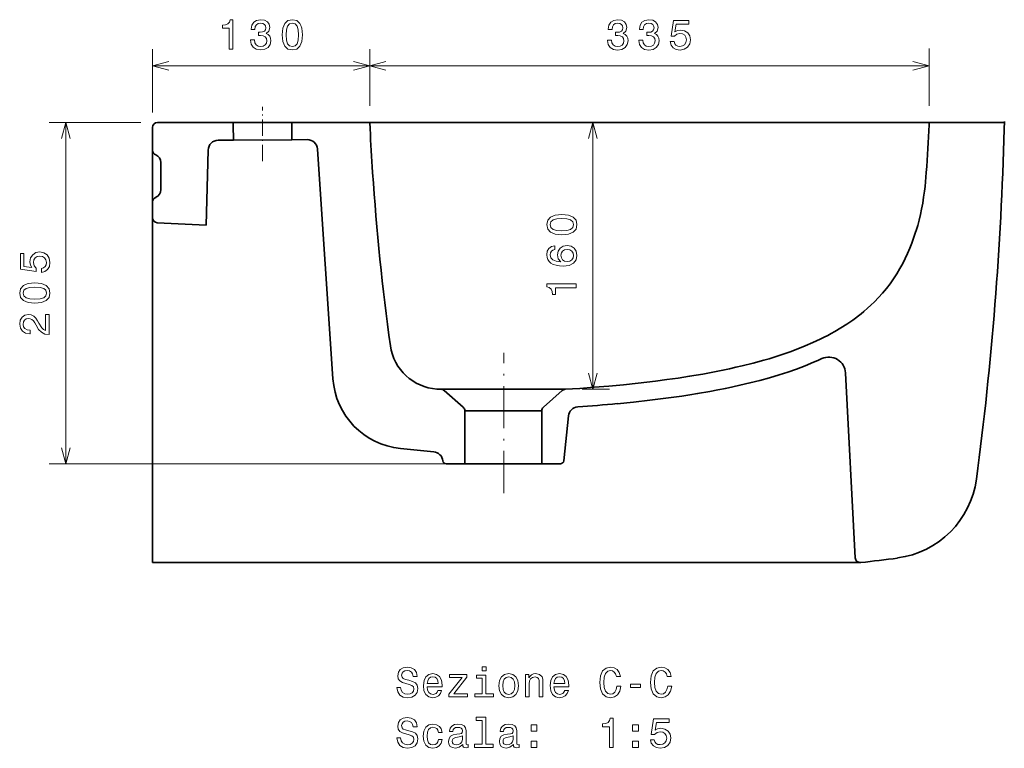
# Model space of a CAD drawing. Extents: x 4 to 344, y 23 to 227.
# Tile 4 of 5: x 222 to 340, y 25 to 112. Entities that reach past the tile are written whole.
import ezdxf

# ---------------------------------------------------------------- set-up
doc = ezdxf.new("R2010")
doc.units = 0
doc.linetypes.add('DASHDOT', pattern=[18.5, 12, -3, 0.5, -3])
doc.layers.get('0').update_dxf_attribs({"lineweight": 13})

msp = doc.modelspace()

# ---------------------------------------------------------------- linework, layer by layer
at = {"color": 7, "lineweight": 13, "ltscale": 0.189859}
msp.add_line((238.33, 100.73), (238.33, 108.33), dxfattribs=at)
at = {"color": 7, "lineweight": 13, "ltscale": 0.169376}
msp.add_line((264.33, 101.55), (264.33, 108.33), dxfattribs=at)
at = {"color": 7, "lineweight": 13, "ltscale": 0.169111}
for p, q in [((264.33, 101.55), (264.33, 108.32)), ((331.33, 101.55), (331.33, 108.32))]:
    msp.add_line(p, q, dxfattribs=at)
at = {"color": 7, "lineweight": 13, "ltscale": 0.171476}
msp.add_line((331.33, 101.55), (331.33, 108.41), dxfattribs=at)
at = {"color": 7, "lineweight": 13}
for p, q in [((238.33, 106.33), (264.33, 106.33)), ((264.33, 106.32), (331.33, 106.32)), ((227.94, 58.64), (227.94, 99.55)), ((291.06, 67.57), (291.06, 99.55)), ((273.73, 58.64), (225.94, 58.64))]:
    msp.add_line(p, q, dxfattribs=at)
at = {"color": 7, "linetype": 'DASHDOT', "lineweight": 13, "ltscale": 0.162984}
msp.add_line((251.51, 94.91), (251.51, 101.43), dxfattribs=at)
at = {"color": 7, "lineweight": 13, "ltscale": 0.274695}
msp.add_line((236.93, 99.55), (225.94, 99.55), dxfattribs=at)
at = {"color": 7, "lineweight": 35}
for p, q in [((238.93, 99.55), (340.3, 99.55)), ((238.33, 98.73), (238.33, 46.81)), ((258.07, 96.36), (259.93, 68.82)), ((321.32, 69.52), (322.48, 47.38)), ((323.15, 46.81), (238.33, 46.81))]:
    msp.add_line(p, q, dxfattribs=at)
at = {"color": 7, "lineweight": 35, "ltscale": 0.00842}
msp.add_line((248, 99.22), (248, 99.55), dxfattribs=at)
at = {"color": 7, "lineweight": 35, "ltscale": 0.045}
for p, q in [((248, 99.22), (248.01, 97.42)), ((254.99, 99.27), (255.01, 97.47))]:
    msp.add_line(p, q, dxfattribs=at)
at = {"color": 7, "lineweight": 35, "ltscale": 0.007199}
msp.add_line((254.99, 99.27), (254.99, 99.55), dxfattribs=at)
at = {"color": 7, "lineweight": 35, "ltscale": 0.019531}
msp.add_line((264.37, 98.77), (264.33, 99.55), dxfattribs=at)
at = {"color": 7, "lineweight": 35, "ltscale": 0.007536}
msp.add_line((331.32, 99.25), (331.33, 99.55), dxfattribs=at)
at = {"color": 7, "lineweight": 35, "ltscale": 0.022677}
msp.add_line((340.34, 99.64), (340.31, 98.73), dxfattribs=at)
at = {"color": 7, "lineweight": 35, "ltscale": 0.005483}
msp.add_line((238.33, 98.95), (238.33, 98.73), dxfattribs=at)
at = {"color": 7, "lineweight": 35, "ltscale": 0.063161}
msp.add_line((238.33, 98.73), (238.33, 96.21), dxfattribs=at)
at = {"color": 7, "lineweight": 35, "ltscale": 0.045681}
msp.add_line((246.18, 97.4), (248.01, 97.42), dxfattribs=at)
at = {"color": 7, "lineweight": 35, "ltscale": 0.175}
msp.add_line((248.01, 97.42), (255.01, 97.47), dxfattribs=at)
at = {"color": 7, "lineweight": 35, "ltscale": 0.046417}
msp.add_line((255.01, 97.47), (256.86, 97.48), dxfattribs=at)
at = {"color": 7, "lineweight": 35, "ltscale": 0.225545}
msp.add_line((244.99, 96.24), (244.74, 87.22), dxfattribs=at)
at = {"color": 7, "lineweight": 35, "ltscale": 0.080685}
msp.add_line((239.33, 91.5), (239.33, 94.73), dxfattribs=at)
at = {"color": 7, "lineweight": 35, "ltscale": 0.047211}
msp.add_line((238.33, 90.01), (238.33, 88.13), dxfattribs=at)
at = {"color": 7, "lineweight": 35, "ltscale": 0.146095}
msp.add_line((244.74, 87.22), (238.9, 87.53), dxfattribs=at)
at = {"color": 7, "linetype": 'DASHDOT', "lineweight": 13, "ltscale": 0.420437}
msp.add_line((280.41, 55.13), (280.41, 71.95), dxfattribs=at)
at = {"color": 7, "lineweight": 35, "ltscale": 0.012962}
msp.add_line((272.91, 67.57), (272.39, 67.6), dxfattribs=at)
at = {"color": 7, "lineweight": 35, "ltscale": 0.371295}
msp.add_line((272.91, 67.57), (287.76, 67.57), dxfattribs=at)
at = {"color": 7, "lineweight": 35, "ltscale": 0.075532}
msp.add_line((275.53, 65.42), (273.27, 67.42), dxfattribs=at)
at = {"color": 7, "lineweight": 35, "ltscale": 0.075537}
msp.add_line((285.14, 65.42), (287.4, 67.42), dxfattribs=at)
at = {"color": 7, "lineweight": 13, "ltscale": 0.082462}
msp.add_line((289.76, 67.57), (293.06, 67.57), dxfattribs=at)
at = {"color": 7, "lineweight": 35, "ltscale": 0.23}
msp.add_line((275.73, 64.97), (284.93, 64.97), dxfattribs=at)
at = {"color": 7, "lineweight": 35, "ltscale": 0.158244}
for p, q in [((275.73, 58.64), (275.73, 64.97)), ((284.93, 64.97), (284.93, 58.64))]:
    msp.add_line(p, q, dxfattribs=at)
at = {"color": 7, "lineweight": 35, "ltscale": 0.000100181}
msp.add_line((289.25, 65.46), (289.25, 65.46), dxfattribs=at)
at = {"color": 7, "lineweight": 35, "ltscale": 0.135572}
msp.add_line((288.14, 64.39), (287.57, 59), dxfattribs=at)
at = {"color": 7, "lineweight": 35, "ltscale": 0.100039}
msp.add_line((272.02, 60.08), (268.04, 60.47), dxfattribs=at)
at = {"color": 7, "lineweight": 35, "ltscale": 0.000330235}
msp.add_line((273.09, 59.01), (273.1, 59), dxfattribs=at)
at = {"color": 7, "lineweight": 35, "ltscale": 0.055996}
for p, q in [((275.73, 58.64), (273.49, 58.64)), ((287.17, 58.64), (284.93, 58.64))]:
    msp.add_line(p, q, dxfattribs=at)
at = {"color": 7, "lineweight": 35, "ltscale": 0.2339}
msp.add_line((275.73, 58.64), (285.09, 58.64), dxfattribs=at)
at = {"color": 7, "lineweight": 13}
for points in [[(247.51, 108.33), (247.96, 108.33), (247.96, 111.85), (247.62, 111.85), (247.53, 111.55), (247.35, 111.34), (247.07, 111.22), (246.69, 111.18), (246.69, 110.82), (247.51, 110.82)], [(250.06, 109.43), (250.06, 109.39), (250.14, 108.91), (250.38, 108.55), (250.75, 108.31), (251.25, 108.23), (251.77, 108.31), (252.16, 108.54), (252.42, 108.89), (252.51, 109.34), (252.47, 109.64), (252.36, 109.88), (252.17, 110.07), (251.93, 110.21), (252.26, 110.48), (252.38, 110.91), (252.3, 111.3), (252.08, 111.6), (251.73, 111.79), (251.25, 111.85), (250.79, 111.77), (250.44, 111.55), (250.22, 111.2), (250.14, 110.73), (250.14, 110.69), (250.59, 110.69), (250.63, 111.02), (250.76, 111.25), (250.97, 111.39), (251.27, 111.44), (251.53, 111.4), (251.73, 111.29), (251.84, 111.12), (251.89, 110.89), (251.84, 110.64), (251.72, 110.48), (251.51, 110.38), (251.22, 110.35), (251.02, 110.35), (251.02, 109.95), (251.27, 109.96), (251.59, 109.92), (251.83, 109.8), (251.97, 109.6), (252.02, 109.34), (251.96, 109.05), (251.82, 108.83), (251.58, 108.7), (251.28, 108.65), (250.96, 108.7), (250.73, 108.85), (250.58, 109.1), (250.53, 109.43)], [(253.85, 110.04), (253.93, 109.25), (254.17, 108.68), (254.54, 108.34), (255.07, 108.23), (255.59, 108.34), (255.97, 108.68), (256.2, 109.25), (256.28, 110.04), (256.2, 110.83), (256.1, 111.14), (255.97, 111.4), (255.59, 111.74), (255.07, 111.85), (254.54, 111.74), (254.17, 111.39), (253.93, 110.83)], [(254.34, 110.04), (254.38, 110.65), (254.5, 111.09), (254.73, 111.35), (255.07, 111.44), (255.4, 111.35), (255.63, 111.09), (255.75, 110.65), (255.79, 110.04), (255.75, 109.42), (255.63, 108.98), (255.4, 108.73), (255.07, 108.64), (254.73, 108.73), (254.5, 108.98), (254.38, 109.42)], [(292.83, 109.42), (292.83, 109.38), (292.91, 108.9), (293.14, 108.54), (293.52, 108.3), (294.01, 108.22), (294.54, 108.3), (294.93, 108.53), (295.18, 108.88), (295.27, 109.33), (295.23, 109.63), (295.12, 109.87), (294.94, 110.06), (294.7, 110.19), (295.02, 110.47), (295.14, 110.9), (295.06, 111.29), (294.85, 111.59), (294.49, 111.78), (294.01, 111.84), (293.56, 111.76), (293.21, 111.54), (292.98, 111.19), (292.91, 110.72), (292.91, 110.68), (293.36, 110.68), (293.4, 111.01), (293.53, 111.24), (293.74, 111.38), (294.04, 111.43), (294.3, 111.39), (294.49, 111.28), (294.61, 111.11), (294.65, 110.88), (294.61, 110.63), (294.48, 110.47), (294.27, 110.37), (293.99, 110.34), (293.79, 110.34), (293.79, 109.94), (294.04, 109.95), (294.35, 109.91), (294.59, 109.79), (294.73, 109.59), (294.78, 109.33), (294.73, 109.04), (294.58, 108.82), (294.35, 108.69), (294.04, 108.64), (293.72, 108.69), (293.49, 108.84), (293.35, 109.09), (293.29, 109.42)], [(296.56, 109.42), (296.56, 109.38), (296.64, 108.9), (296.88, 108.54), (297.25, 108.3), (297.75, 108.22), (298.27, 108.3), (298.66, 108.53), (298.92, 108.88), (299.01, 109.33), (298.97, 109.63), (298.86, 109.87), (298.67, 110.06), (298.43, 110.19), (298.76, 110.47), (298.88, 110.9), (298.8, 111.29), (298.58, 111.59), (298.23, 111.78), (297.75, 111.84), (297.29, 111.76), (296.94, 111.54), (296.72, 111.19), (296.64, 110.72), (296.64, 110.68), (297.09, 110.68), (297.13, 111.01), (297.26, 111.24), (297.47, 111.38), (297.77, 111.43), (298.03, 111.39), (298.23, 111.28), (298.34, 111.11), (298.39, 110.88), (298.34, 110.63), (298.22, 110.47), (298.01, 110.37), (297.72, 110.34), (297.52, 110.34), (297.52, 109.94), (297.77, 109.95), (298.09, 109.91), (298.33, 109.79), (298.47, 109.59), (298.52, 109.33), (298.46, 109.04), (298.32, 108.82), (298.08, 108.69), (297.78, 108.64), (297.46, 108.69), (297.23, 108.84), (297.08, 109.09), (297.03, 109.42)], [(300.32, 109.23), (300.43, 108.82), (300.68, 108.5), (301.04, 108.29), (301.5, 108.22), (302.01, 108.31), (302.41, 108.56), (302.66, 108.95), (302.76, 109.45), (302.67, 109.92), (302.43, 110.29), (302.05, 110.53), (301.56, 110.61), (301.19, 110.55), (300.89, 110.39), (301.03, 111.33), (302.57, 111.33), (302.57, 111.74), (300.7, 111.74), (300.42, 109.89), (300.82, 109.89), (301.11, 110.12), (301.49, 110.21), (301.81, 110.15), (302.06, 109.99), (302.21, 109.75), (302.27, 109.43), (302.21, 109.11), (302.05, 108.86), (301.81, 108.71), (301.49, 108.65), (301.22, 108.69), (301.01, 108.8), (300.86, 108.98), (300.79, 109.23)], [(287.35, 86.08), (288.14, 86.16), (288.7, 86.39), (289.05, 86.77), (289.16, 87.3), (289.05, 87.82), (288.7, 88.19), (288.14, 88.43), (287.35, 88.51), (286.56, 88.43), (286.25, 88.33), (285.99, 88.19), (285.65, 87.82), (285.53, 87.3), (285.65, 86.77), (286, 86.39), (286.56, 86.16)], [(287.35, 86.57), (286.74, 86.61), (286.3, 86.73), (286.04, 86.96), (285.95, 87.3), (286.04, 87.63), (286.3, 87.86), (286.74, 87.98), (287.35, 88.02), (287.96, 87.98), (288.4, 87.86), (288.66, 87.63), (288.74, 87.3), (288.66, 86.96), (288.4, 86.73), (287.96, 86.61)], [(225.03, 81.58), (225.44, 81.69), (225.76, 81.94), (225.97, 82.3), (226.04, 82.77), (225.95, 83.28), (225.7, 83.67), (225.31, 83.93), (224.81, 84.02), (224.34, 83.94), (223.97, 83.69), (223.73, 83.32), (223.65, 82.83), (223.71, 82.45), (223.87, 82.16), (222.93, 82.3), (222.93, 83.83), (222.52, 83.83), (222.52, 81.96), (224.37, 81.68), (224.37, 82.09), (224.14, 82.38), (224.05, 82.75), (224.11, 83.07), (224.27, 83.32), (224.51, 83.48), (224.83, 83.53), (225.15, 83.48), (225.4, 83.32), (225.55, 83.07), (225.61, 82.75), (225.57, 82.48), (225.46, 82.28), (225.28, 82.13), (225.03, 82.05)], [(286.5, 84.77), (286.09, 84.68), (285.79, 84.45), (285.6, 84.11), (285.53, 83.67), (285.57, 83.37), (285.66, 83.11), (285.82, 82.89), (286.04, 82.69), (286.32, 82.54), (286.66, 82.43), (287.06, 82.36), (287.5, 82.34), (288.22, 82.42), (288.74, 82.67), (289.05, 83.07), (289.16, 83.61), (289.07, 84.1), (288.83, 84.47), (288.46, 84.72), (287.98, 84.8), (287.5, 84.72), (287.14, 84.48), (286.9, 84.13), (286.82, 83.68), (286.92, 83.2), (287.21, 82.85), (286.66, 82.92), (286.26, 83.08), (286.02, 83.33), (285.94, 83.67), (285.98, 83.92), (286.09, 84.12), (286.26, 84.24), (286.5, 84.31)], [(287.99, 84.31), (288.31, 84.26), (288.55, 84.12), (288.71, 83.89), (288.76, 83.61), (288.71, 83.31), (288.55, 83.08), (288.31, 82.94), (287.99, 82.89), (287.68, 82.94), (287.44, 83.08), (287.29, 83.31), (287.24, 83.63), (287.29, 83.9), (287.44, 84.12), (287.68, 84.26)], [(224.23, 77.88), (225.02, 77.96), (225.59, 78.19), (225.93, 78.57), (226.04, 79.1), (225.93, 79.62), (225.59, 79.99), (225.02, 80.23), (224.23, 80.31), (223.44, 80.23), (223.13, 80.13), (222.87, 79.99), (222.53, 79.62), (222.42, 79.1), (222.53, 78.57), (222.88, 78.19), (223.44, 77.96)], [(289.06, 79.73), (289.06, 80.19), (285.53, 80.19), (285.53, 79.85), (285.84, 79.76), (286.05, 79.58), (286.17, 79.3), (286.21, 78.92), (286.57, 78.92), (286.57, 79.73)], [(224.23, 78.36), (223.62, 78.41), (223.18, 78.53), (222.93, 78.76), (222.83, 79.1), (222.93, 79.43), (223.18, 79.66), (223.62, 79.78), (224.23, 79.82), (224.85, 79.78), (225.29, 79.66), (225.54, 79.43), (225.63, 79.1), (225.54, 78.76), (225.29, 78.53), (224.85, 78.41)], [(225.94, 74.13), (225.94, 76.53), (225.51, 76.53), (225.51, 74.63), (225.27, 74.74), (225.07, 74.92), (224.72, 75.48), (224.56, 75.78), (224.35, 76.11), (224.1, 76.35), (223.8, 76.48), (223.46, 76.53), (223.04, 76.45), (222.7, 76.21), (222.49, 75.85), (222.42, 75.38), (222.5, 74.9), (222.74, 74.53), (223.12, 74.29), (223.62, 74.21), (223.69, 74.21), (223.69, 74.67), (223.65, 74.67), (223.3, 74.71), (223.05, 74.85), (222.89, 75.07), (222.83, 75.35), (222.88, 75.65), (223.01, 75.86), (223.21, 76.01), (223.45, 76.06), (223.69, 76.02), (223.88, 75.92), (224.05, 75.76), (224.21, 75.54), (224.37, 75.24), (224.68, 74.75), (225.01, 74.4), (225.42, 74.19), (225.93, 74.13)], [(268.04, 31.85), (267.58, 31.85), (267.69, 31.32), (267.94, 30.93), (268.33, 30.69), (268.85, 30.6), (269.37, 30.68), (269.76, 30.91), (270.01, 31.25), (270.1, 31.71), (270.02, 32.13), (269.81, 32.39), (269.47, 32.57), (269.01, 32.7), (268.61, 32.8), (268.36, 32.91), (268.21, 33.07), (268.16, 33.32), (268.21, 33.55), (268.34, 33.72), (268.54, 33.84), (268.82, 33.88), (269.1, 33.83), (269.32, 33.69), (269.47, 33.46), (269.54, 33.16), (270, 33.16), (270, 33.17), (269.92, 33.64), (269.68, 33.99), (269.31, 34.21), (268.81, 34.29), (268.35, 34.21), (268, 34), (267.77, 33.67), (267.69, 33.25), (267.76, 32.87), (267.95, 32.62), (268.25, 32.44), (268.66, 32.31), (269.07, 32.2), (269.38, 32.09), (269.57, 31.92), (269.63, 31.66), (269.57, 31.39), (269.42, 31.19), (269.18, 31.07), (268.87, 31.03), (268.53, 31.08), (268.27, 31.24), (268.1, 31.51)], [(278.28, 34.32), (277.81, 34.32), (277.81, 33.82), (278.28, 33.82)], [(293.95, 32), (293.85, 31.58), (293.68, 31.27), (293.45, 31.09), (293.17, 31.03), (292.85, 31.12), (292.59, 31.39), (292.42, 31.83), (292.36, 32.45), (292.42, 33.06), (292.58, 33.51), (292.84, 33.78), (293.17, 33.88), (293.42, 33.83), (293.62, 33.68), (293.78, 33.46), (293.9, 33.14), (294.37, 33.14), (294.22, 33.62), (293.96, 33.99), (293.6, 34.21), (293.17, 34.29), (292.64, 34.17), (292.23, 33.82), (291.97, 33.24), (291.88, 32.45), (291.97, 31.66), (292.23, 31.08), (292.64, 30.72), (293.17, 30.6), (293.64, 30.7), (294.02, 30.97), (294.29, 31.41), (294.43, 32)], [(300.02, 32), (299.92, 31.58), (299.75, 31.27), (299.52, 31.09), (299.25, 31.03), (298.92, 31.12), (298.66, 31.39), (298.49, 31.83), (298.43, 32.45), (298.49, 33.06), (298.66, 33.51), (298.91, 33.78), (299.25, 33.88), (299.49, 33.83), (299.7, 33.68), (299.86, 33.46), (299.97, 33.14), (300.45, 33.14), (300.3, 33.62), (300.03, 33.99), (299.68, 34.21), (299.25, 34.29), (298.71, 34.17), (298.3, 33.82), (298.04, 33.24), (297.95, 32.45), (298.04, 31.66), (298.3, 31.08), (298.71, 30.72), (299.25, 30.6), (299.72, 30.7), (300.09, 30.97), (300.36, 31.41), (300.5, 32)], [(271.22, 31.92), (273, 31.92), (273, 32.13), (272.92, 32.71), (272.7, 33.14), (272.35, 33.41), (271.88, 33.5), (271.42, 33.4), (271.06, 33.12), (270.84, 32.66), (270.76, 32.06), (270.83, 31.44), (271.06, 30.98), (271.41, 30.7), (271.86, 30.6), (272.26, 30.67), (272.58, 30.84), (272.81, 31.11), (272.95, 31.48), (272.51, 31.48), (272.42, 31.27), (272.29, 31.12), (271.92, 31), (271.63, 31.06), (271.41, 31.23), (271.27, 31.52), (271.22, 31.91)], [(271.22, 32.3), (271.28, 32.65), (271.41, 32.9), (271.62, 33.06), (271.89, 33.11), (272.16, 33.06), (272.37, 32.9), (272.49, 32.65), (272.54, 32.3)], [(275.41, 33.03), (273.83, 31.04), (273.83, 30.7), (276.03, 30.7), (276.03, 31.07), (274.39, 31.07), (275.96, 33.06), (275.96, 33.41), (273.91, 33.41), (273.91, 33.03)], [(278.26, 31.07), (278.26, 33.32), (277.12, 33.32), (277.12, 32.94), (277.82, 32.94), (277.82, 31.07), (276.91, 31.07), (276.91, 30.7), (279.18, 30.7), (279.18, 31.07)], [(279.81, 32.05), (279.89, 31.44), (280.12, 30.98), (280.49, 30.7), (280.98, 30.6), (281.47, 30.7), (281.84, 30.98), (282.07, 31.43), (282.16, 32.05), (282.07, 32.67), (281.84, 33.12), (281.47, 33.4), (280.98, 33.5), (280.49, 33.4), (280.12, 33.12), (279.89, 32.67)], [(280.26, 32.06), (280.31, 32.51), (280.45, 32.84), (280.68, 33.04), (280.98, 33.11), (281.29, 33.04), (281.51, 32.84), (281.66, 32.51), (281.71, 32.06), (281.66, 31.6), (281.51, 31.26), (281.29, 31.06), (280.98, 31), (280.68, 31.06), (280.45, 31.26), (280.31, 31.6)], [(282.98, 30.7), (283.42, 30.7), (283.42, 32.26), (283.47, 32.62), (283.61, 32.88), (283.84, 33.04), (284.14, 33.1), (284.38, 33.05), (284.54, 32.92), (284.61, 32.69), (284.64, 32.39), (284.64, 30.7), (285.08, 30.7), (285.08, 32.48), (285.06, 32.84), (284.97, 33.13), (284.67, 33.41), (284.21, 33.5), (283.95, 33.47), (283.73, 33.37), (283.55, 33.21), (283.4, 32.99), (283.4, 33.41), (282.98, 33.41)], [(286.4, 31.92), (288.18, 31.92), (288.18, 32.13), (288.1, 32.71), (287.88, 33.14), (287.53, 33.41), (287.06, 33.5), (286.6, 33.4), (286.24, 33.12), (286.02, 32.66), (285.94, 32.06), (286.01, 31.44), (286.24, 30.98), (286.59, 30.7), (287.04, 30.6), (287.44, 30.67), (287.76, 30.84), (287.99, 31.11), (288.13, 31.48), (287.69, 31.48), (287.6, 31.27), (287.47, 31.12), (287.1, 31), (286.81, 31.06), (286.59, 31.23), (286.45, 31.52), (286.4, 31.91)], [(286.4, 32.3), (286.46, 32.65), (286.59, 32.9), (286.8, 33.06), (287.07, 33.11), (287.34, 33.06), (287.55, 32.9), (287.67, 32.65), (287.72, 32.3)], [(295.55, 31.85), (296.78, 31.85), (296.78, 32.25), (295.55, 32.25)], [(268.04, 25.81), (267.58, 25.81), (267.69, 25.27), (267.94, 24.88), (268.33, 24.64), (268.85, 24.56), (269.37, 24.64), (269.76, 24.86), (270.01, 25.21), (270.1, 25.67), (270.02, 26.08), (269.81, 26.35), (269.47, 26.52), (269.01, 26.65), (268.61, 26.75), (268.36, 26.86), (268.21, 27.02), (268.16, 27.27), (268.21, 27.5), (268.34, 27.67), (268.54, 27.79), (268.82, 27.83), (269.1, 27.78), (269.32, 27.64), (269.47, 27.42), (269.54, 27.11), (270, 27.11), (270, 27.12), (269.92, 27.59), (269.68, 27.95), (269.31, 28.17), (268.81, 28.24), (268.35, 28.17), (268, 27.96), (267.77, 27.63), (267.69, 27.2), (267.76, 26.83), (267.95, 26.57), (268.25, 26.4), (268.66, 26.27), (269.07, 26.15), (269.38, 26.04), (269.57, 25.88), (269.63, 25.62), (269.57, 25.35), (269.42, 25.15), (269.18, 25.02), (268.87, 24.98), (268.53, 25.04), (268.27, 25.2), (268.1, 25.46)], [(272.56, 26.46), (273, 26.46), (272.91, 26.87), (272.69, 27.18), (272.35, 27.38), (271.91, 27.46), (271.43, 27.36), (271.06, 27.07), (270.83, 26.61), (270.75, 26), (270.82, 25.39), (271.05, 24.93), (271.41, 24.65), (271.9, 24.56), (272.33, 24.63), (272.67, 24.84), (272.9, 25.18), (273, 25.62), (272.58, 25.62), (272.5, 25.34), (272.36, 25.13), (272.16, 25), (271.91, 24.95), (271.6, 25.02), (271.38, 25.22), (271.25, 25.55), (271.2, 26.01), (271.25, 26.47), (271.39, 26.8), (271.61, 27), (271.91, 27.07), (272.17, 27.02), (272.37, 26.91), (272.5, 26.71)], [(275.48, 25.01), (275.48, 24.99), (275.5, 24.82), (275.58, 24.7), (275.9, 24.6), (276.14, 24.64), (276.14, 24.99), (276.04, 24.97), (275.9, 25.04), (275.87, 25.24), (275.87, 26.64), (275.81, 27), (275.63, 27.25), (275.33, 27.4), (274.89, 27.46), (274.47, 27.4), (274.16, 27.22), (273.96, 26.96), (273.89, 26.6), (273.89, 26.57), (274.29, 26.57), (274.33, 26.79), (274.44, 26.94), (274.62, 27.03), (274.88, 27.06), (275.12, 27.04), (275.3, 26.96), (275.41, 26.83), (275.44, 26.65), (275.42, 26.44), (275.34, 26.33), (275.14, 26.28), (274.76, 26.24), (274.33, 26.15), (274.02, 25.99), (273.84, 25.74), (273.78, 25.36), (273.83, 25.03), (273.99, 24.78), (274.24, 24.63), (274.59, 24.57), (275.06, 24.68)], [(277.79, 27.9), (277.79, 25.03), (276.87, 25.03), (276.87, 24.65), (279.14, 24.65), (279.14, 25.03), (278.23, 25.03), (278.23, 28.27), (277.09, 28.27), (277.09, 27.9)], [(281.55, 25.01), (281.55, 24.99), (281.57, 24.82), (281.65, 24.7), (281.97, 24.6), (282.22, 24.64), (282.22, 24.99), (282.11, 24.97), (281.97, 25.04), (281.94, 25.24), (281.94, 26.64), (281.88, 27), (281.71, 27.25), (281.4, 27.4), (280.96, 27.46), (280.54, 27.4), (280.23, 27.22), (280.03, 26.96), (279.97, 26.6), (279.97, 26.57), (280.36, 26.57), (280.4, 26.79), (280.51, 26.94), (280.69, 27.03), (280.95, 27.06), (281.2, 27.04), (281.37, 26.96), (281.48, 26.83), (281.51, 26.65), (281.49, 26.44), (281.41, 26.33), (281.21, 26.28), (280.83, 26.24), (280.4, 26.15), (280.09, 25.99), (279.91, 25.74), (279.86, 25.36), (279.91, 25.03), (280.06, 24.78), (280.31, 24.63), (280.66, 24.57), (281.13, 24.68)], [(283.67, 26.61), (284.37, 26.61), (284.37, 27.36), (283.67, 27.36)], [(293.04, 24.65), (293.5, 24.65), (293.5, 28.18), (293.15, 28.18), (293.06, 27.87), (292.88, 27.66), (292.6, 27.54), (292.22, 27.5), (292.22, 27.14), (293.04, 27.14)], [(295.82, 26.61), (296.51, 26.61), (296.51, 27.36), (295.82, 27.36)], [(297.95, 25.56), (298.06, 25.15), (298.31, 24.83), (298.67, 24.63), (299.14, 24.55), (299.64, 24.64), (300.04, 24.89), (300.3, 25.28), (300.39, 25.79), (300.31, 26.26), (300.06, 26.62), (299.69, 26.86), (299.2, 26.95), (298.82, 26.89), (298.53, 26.72), (298.67, 27.66), (300.2, 27.66), (300.2, 28.08), (298.33, 28.08), (298.05, 26.22), (298.45, 26.22), (298.75, 26.46), (299.12, 26.54), (299.44, 26.49), (299.69, 26.33), (299.85, 26.08), (299.9, 25.76), (299.85, 25.44), (299.69, 25.2), (299.44, 25.04), (299.12, 24.99), (298.85, 25.02), (298.65, 25.14), (298.49, 25.32), (298.42, 25.56)], [(275.43, 25.6), (275.37, 25.34), (275.21, 25.14), (274.96, 25.01), (274.67, 24.96), (274.47, 24.99), (274.34, 25.07), (274.25, 25.21), (274.23, 25.4), (274.25, 25.58), (274.33, 25.71), (274.65, 25.85), (275.06, 25.91), (275.43, 26.03)], [(281.5, 25.6), (281.44, 25.34), (281.28, 25.14), (281.04, 25.01), (280.74, 24.96), (280.55, 24.99), (280.41, 25.07), (280.32, 25.21), (280.3, 25.4), (280.32, 25.58), (280.4, 25.71), (280.72, 25.85), (281.13, 25.91), (281.5, 26.03)], [(283.67, 24.65), (284.37, 24.65), (284.37, 25.4), (283.67, 25.4)], [(295.82, 24.65), (296.51, 24.65), (296.51, 25.4), (295.82, 25.4)]]:
    msp.add_lwpolyline(points, close=True, dxfattribs=at)
for points in [[(240.26, 106.85), (238.33, 106.33), (240.26, 105.81)], [(262.4, 105.81), (264.33, 106.33), (262.4, 106.85)], [(266.26, 106.84), (264.33, 106.32), (266.26, 105.8)], [(329.4, 105.8), (331.33, 106.32), (329.4, 106.84)], [(228.46, 97.62), (227.94, 99.55), (227.42, 97.62)], [(291.57, 97.62), (291.06, 99.55), (290.54, 97.62)], [(290.54, 69.5), (291.06, 67.57), (291.57, 69.5)], [(227.42, 60.57), (227.94, 58.64), (228.46, 60.57)]]:
    msp.add_lwpolyline(points, dxfattribs=at)
at = {"color": 7, "lineweight": 35}
for points in [[(287.76, 67.57), (289.5, 67.68), (291.23, 67.81), (292.96, 67.96), (294.73, 68.12), (296.48, 68.31), (297.52, 68.42), (298.55, 68.55), (299.92, 68.73), (301.29, 68.92), (302.65, 69.13), (304.24, 69.4), (305.82, 69.7), (306.63, 69.86), (307.44, 70.03), (308.2, 70.2), (308.95, 70.38), (310.24, 70.7), (311.52, 71.05), (312.16, 71.23), (312.79, 71.43), (313.73, 71.73), (314.67, 72.06), (315.59, 72.4), (316.5, 72.77), (317.4, 73.16), (318.3, 73.57), (318.75, 73.8), (319.19, 74.03), (319.61, 74.25), (320.03, 74.49), (320.76, 74.92), (321.48, 75.38), (322.18, 75.86), (322.52, 76.11), (322.86, 76.37), (323.19, 76.63), (323.51, 76.9), (323.94, 77.27), (324.36, 77.65), (324.77, 78.04), (325.26, 78.56), (325.74, 79.09), (326.21, 79.64), (326.65, 80.22), (327.07, 80.81), (327.46, 81.42), (327.84, 82.04), (328.17, 82.63), (328.47, 83.24), (328.76, 83.85), (329.03, 84.48), (329.26, 85.07), (329.48, 85.66), (329.68, 86.26), (329.82, 86.72), (329.96, 87.19), (330.13, 87.85), (330.28, 88.51), (330.43, 89.17), (330.56, 89.88), (330.67, 90.59), (330.77, 91.31), (330.84, 91.86), (330.9, 92.42), (330.95, 92.99), (330.99, 93.56)], [(318.49, 71.24), (318, 71.01), (317.5, 70.8), (316.49, 70.39), (315.46, 70), (314.41, 69.64), (313.36, 69.3), (312.21, 68.96), (311.04, 68.63), (309.87, 68.33), (308.68, 68.05), (307.81, 67.86), (306.93, 67.68), (306.01, 67.49), (305.08, 67.32), (303.61, 67.06), (302.67, 66.91), (301.72, 66.76), (299.81, 66.49), (297.88, 66.25), (295.94, 66.03), (293.98, 65.84)]]:
    msp.add_lwpolyline(points, dxfattribs=at)
for centre, radius, start, end in [((238.93, 98.95), 0.6, 90.3996, 180), ((36.3, 113.33), 295.36, 356.1612, 357.2683), ((559.34, 113.33), 295.32, 182.8247, 183.8388), ((-54.96, 108.95), 395.41, 352.4222, 358.5198), ((246.19, 96.2), 1.2, 90.3997, 178.3997), ((256.87, 96.28), 1.2, 3.8723, 90.3996), ((238.93, 96.21), 0.6, 180, 247.9757), ((238.33, 94.73), 1, 0, 67.9757), ((558.46, 113.27), 294.44, 183.8382, 187.9064), ((238.33, 91.5), 1, 292.0558, 360.0129), ((238.93, 90.01), 0.6, 112.0558, 180.0128), ((238.93, 88.13), 0.6, 180, 267), ((272.76, 73.59), 6, 187.9055, 266.5002), ((319.32, 69.42), 2, 3, 114.5192), ((268.91, 69.43), 9, 183.8723, 264.3996), ((272.87, 66.97), 0.6, 48.5002, 86.4721), ((287.8, 66.97), 0.6, 93.5474, 131.4998), ((275.13, 64.97), 0.6, 0, 48.4999), ((285.53, 64.97), 0.6, 131.5001, 180), ((289.33, 64.26), 1.2, 94.1005, 174), ((276.25, 257.21), 192.18, 273.8798, 275.2953), ((271.9, 58.88), 1.2, 6, 84.3996), ((273.49, 59.04), 0.4, 186, 270), ((287.17, 59.04), 0.4, 270, 354), ((326.09, 58.26), 11, 277.667, 352.423), ((323.08, 47.41), 0.6, 183, 276.4089), ((300.58, 247.75), 202.21, 276.4095, 277.6676)]:
    msp.add_arc(centre, radius, start, end, dxfattribs=at)

doc.saveas('drawing.dxf')
